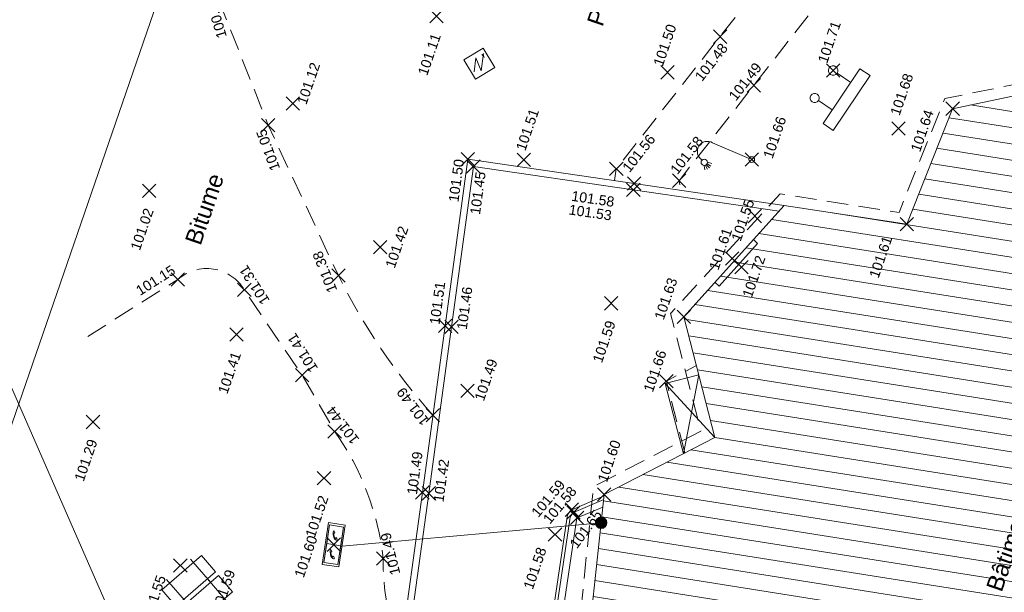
# Model space of a CAD drawing. Header units: metres. Extents: x 1525420.5 to 1525506.7, y 4222321 to 4222419.7.
# Tile 6 of 9: x 1525439.2 to 1525468.5, y 4222381.3 to 4222398.3. Entities that reach past the tile are written whole.
import ezdxf
from ezdxf.enums import TextEntityAlignment as Align
from ezdxf.lldxf.tags import DXFTag

# ---------------------------------------------------------------- set-up
doc = ezdxf.new("R2010")
doc.units = ezdxf.units.M
doc.header["$LTSCALE"] = 0.2
doc.header["$PDMODE"] = 3
doc.header["$PDSIZE"] = 0.2
doc.linetypes.add('CACHE2', pattern=[4.7625, 3.175, -1.5875])
doc.layers.get('0').update_dxf_attribs({"lineweight": 9})
for name, color, linetype, lineweight in [('0_Cadre', 7, 'Continuous', 9), ('BATI-DEBORD-DE-TOIT', 209, 'CACHE2', 9), ('BATI-LEGER', 181, 'Continuous', 9), ('Bâti_Hachure', 193, 'Continuous', 9), ('Bâti_Ligne', 195, 'Continuous', 9), ('Bâti_Texte', 30, 'Continuous', 9), ('Mobilier urbain', 250, 'Continuous', 9), ('Points', 7, 'Continuous', 9), ('Points_Alt', 7, 'Continuous', 9), ('Réseau_Eclairage_Symbole', 242, 'Continuous', 9), ('Réseau_Elec_Symbole', 244, 'Continuous', 9), ('Réseau_EU_Ligne', 36, 'Continuous', 9), ('Réseau_FT_Ligne', 94, 'TELECOM', 9), ('Réseau_FT_Symbole', 94, 'Continuous', 9), ('Signalisation', 251, 'Continuous', 9), ('Voirie_Bordure', 7, 'CACHE2', 9), ('Voirie_Bordure_haut', 7, 'Continuous', 9), ('Voirie_Bordure_trottoir', 7, 'Continuous', 9), ('Voirie_Caniveau', 153, 'Continuous', 9), ('Voirie_Texte', 7, 'Continuous', 9), ('Végétation_Texte', 75, 'Continuous', 9)]:
    doc.layers.add(name, color=color, linetype=linetype, lineweight=lineweight)
doc.styles.add('ARC GEO 6', font='simplex.shx', dxfattribs={"width": 0.6, "oblique": 18})
doc.styles.get("Standard").update_dxf_attribs({"font": 'arial.ttf'})
tags = doc.linetypes.add('TELECOM', pattern='A,12.7,-5.08,["TEL",Standard,S=2.54,R=0,X=-2.54,Y=-1.27],-6.35', length=24.13).pattern_tags.tags
tags[6] = DXFTag(74, 10)

# ---------------------------------------------------------------- blocks, each defined once
blk = doc.blocks.new('R026')
at = {"color": 0}
for points in [[(-0.35, 0.45), (1.05, 0.45), (1.05, 0.709607), (1.05, 0.709607), (-0.35, 0.709607), (-0.35, 0.45)], [(0, 0.1), (0, 0.1), (0, 0.45), (0, 0.45)], [(0.7, 0.1), (0.7, 0.45), (0.7, 0.45)]]:
    blk.add_lwpolyline(points, dxfattribs=at)
for centre in [(0, 0), (0.7, 0)]:
    blk.add_circle(centre, 0.1, dxfattribs=at)
blk = doc.blocks.new('L004')
at = {"color": 0}
for points in [[(0, 0.1), (0, 1.5)], [(0.700628, 1.399688), (0.684459, 1.240974)], [(0.792944, 1.396773), (0.86024, 1.256612)], [(0.830421, 1.422331), (0.931041, 1.303495)], [(0.855244, 1.462269), (0.984837, 1.372556)], [(0.752708, 1.388229), (0.78082, 1.234594)]]:
    blk.add_lwpolyline(points, dxfattribs=at)
for centre, radius in [((0.75, 1.5), 0.111803), ((0, 0), 0.1)]:
    blk.add_circle(centre, radius, dxfattribs=at)
blk.add_arc((0.35, 1.55), 0.353553, 8.130102, 188.130102, dxfattribs=at)
blk = doc.blocks.new('M011')
at = {"color": 0}
for points in [[(0, 0.885829), (2, 0.885829), (2, 0.085829), (0, 0.085829)], [(0, -0.885829), (2, -0.885829), (2, -0.085829), (0, -0.085829)]]:
    blk.add_lwpolyline(points, close=True, dxfattribs=at)
for points in [[(0.4, -0.085829), (0.4, 1.057486)], [(1.6, -0.085829), (1.6, 1.057486)], [(0.4, 0.085829), (0.4, -1.057486)], [(1.6, 0.085829), (1.6, -1.057486)]]:
    blk.add_lwpolyline(points, dxfattribs=at)
blk = doc.blocks.new('AL_TCPOINT')
at = {"layer": 'Points'}
blk.add_point((0, 0), dxfattribs=at)
at = {"layer": 'Points_Alt', "style": 'ARC GEO 6', "oblique": 18, "width": 0.6}
blk.add_attdef('ALT', text='', height=0.1, dxfattribs=at).set_placement((0.25, -0.1), align=Align.MIDDLE_LEFT)
blk = doc.blocks.new('DA02')
for p, q in [((0.262, 0.312), (0.21, 0.26)), ((0.376, 0.426), (0.428, 0.478)), ((0.762, 0.312), (0.71, 0.26)), ((0.876, 0.426), (0.928, 0.478))]:
    blk.add_line(p, q)
at = {"flags": 128}
for points in [[(0, 0.77), (1.12, 0.77), (1.12, 0), (0, 0)], [(0.06, 0.06), (0.56, 0.06), (0.56, 0.71), (0.06, 0.71)], [(0.06, 0.71), (1.06, 0.71), (1.06, 0.06), (0.06, 0.06)], [(0.56, 0.06), (1.06, 0.06), (1.06, 0.71), (0.56, 0.71)]]:
    blk.add_lwpolyline(points, close=True, dxfattribs=at)
for centre, radius, start, end in [((0.229, 0.294), 0.0386, 174.7959, 241.8326), ((0.411, 0.278), 0.221, 135, 174.7959), ((0.383, 0.306), 0.155, 135, 169.9493), ((0.229, 0.294), 0.0386, 28.1671, 87.6258), ((0.411, 0.278), 0.221, 95.2041, 135), ((0.383, 0.306), 0.155, 100.0507, 135), ((0.394, 0.46), 0.0386, 182.3742, 241.8329), ((0.394, 0.46), 0.0386, 28.1674, 95.2041), ((0.729, 0.294), 0.0386, 174.7959, 241.8326), ((0.911, 0.278), 0.221, 135, 174.7959), ((0.883, 0.306), 0.155, 135, 169.9493), ((0.729, 0.294), 0.0386, 28.1671, 87.6258), ((0.911, 0.278), 0.221, 95.2041, 135), ((0.883, 0.306), 0.155, 100.0507, 135), ((0.894, 0.46), 0.0386, 182.3742, 241.8329), ((0.894, 0.46), 0.0386, 28.1674, 95.2041)]:
    blk.add_arc(centre, radius, start, end)
blk = doc.blocks.new('bbft')
blk.add_circle((0, 0), 0.17)
for points in [[(-0.17, 0), (-0.167, -0.033), (0.033, 0.167)], [(-0.167, 0.033), (-0.17, 0), (0.033, 0.167)], [(-0.167, -0.033), (-0.157, -0.065), (0.033, 0.167)], [(-0.157, 0.065), (-0.167, 0.033), (0.033, 0.167)], [(-0.141, 0.094), (-0.157, 0.065), (0.033, 0.167)], [(-0.157, -0.065), (-0.141, -0.094), (0.033, 0.167)], [(-0.141, -0.094), (-0.12, -0.12), (0.033, 0.167)], [(-0.12, 0.12), (-0.141, 0.094), (0.033, 0.167)], [(-0.12, -0.12), (-0.094, -0.141), (0.033, 0.167)], [(-0.094, 0.141), (-0.12, 0.12), (0.033, 0.167)], [(-0.094, -0.141), (-0.065, -0.157), (0.033, 0.167)], [(-0.065, 0.157), (-0.094, 0.141), (0.033, 0.167)], [(-0.065, -0.157), (-0.033, -0.167), (0.033, 0.167)], [(-0.033, 0.167), (-0.065, 0.157), (0.033, 0.167)], [(0, 0.17), (-0.033, 0.167), (0.033, 0.167)], [(-0.033, -0.167), (0, -0.17), (0.033, 0.167)], [(0, -0.17), (0.033, -0.167), (0.033, 0.167)], [(0.033, -0.167), (0.065, -0.157), (0.033, 0.167)], [(0.065, -0.157), (0.094, -0.141), (0.033, 0.167)], [(0.12, -0.12), (0.141, -0.094), (0.033, 0.167)], [(0.094, -0.141), (0.12, -0.12), (0.033, 0.167)], [(0.141, -0.094), (0.157, -0.065), (0.033, 0.167)], [(0.157, -0.065), (0.167, -0.033), (0.033, 0.167)], [(0.167, -0.033), (0.17, 0), (0.033, 0.167)], [(0.167, 0.033), (0.157, 0.065), (0.033, 0.167)], [(0.17, 0), (0.167, 0.033), (0.033, 0.167)], [(0.157, 0.065), (0.141, 0.094), (0.033, 0.167)], [(0.141, 0.094), (0.12, 0.12), (0.033, 0.167)], [(0.12, 0.12), (0.094, 0.141), (0.033, 0.167)], [(0.094, 0.141), (0.065, 0.157), (0.033, 0.167)]]:
    blk.add_solid(points)
blk = doc.blocks.new('ge20')
at = {"linetype": 'Continuous'}
for p, q in [((1, 1), (0, 1)), ((0, 1), (0, 0)), ((1, 0), (1, 1)), ((0.121, 0.306), (0.502, 0.793)), ((0.406, 0.18), (0.886, 0.794)), ((0.502, 0.793), (0.406, 0.18)), ((0, 0), (1, 0))]:
    blk.add_line(p, q, dxfattribs=at)
blk.add_solid([(0.778, 0.79), (0.886, 0.794), (0.831, 0.589)], dxfattribs=at)

msp = doc.modelspace()

# ---------------------------------------------------------------- hatches: boundary and pattern name
at = {"layer": 'Bâti_Hachure'}
h = msp.add_hatch(dxfattribs=at)
h.set_pattern_fill('ANSI31', color=256, scale=0.15, angle=306, style=0)
h.paths.add_polyline_path([(1525481.751, 4222390.512), (1525481.169, 4222394.155), (1525477.093, 4222395.979), (1525473.97, 4222393.999), (1525471.339, 4222396.59), (1525466.967, 4222395.673), (1525465.607, 4222392.24), (1525461.958, 4222392.795), (1525458.971, 4222389.482), (1525459.897, 4222385.896), (1525456.604, 4222384.197), (1525456.124, 4222379.763), (1525458.967, 4222377.405), (1525457.311, 4222374.09), (1525459.528, 4222370.223), (1525463.358, 4222370), (1525465.566, 4222366.089), (1525465.569, 4222366.089), (1525465.62, 4222365.994), (1525466.494, 4222364.446), (1525471.147, 4222367.099), (1525472.729, 4222364.325), (1525477.907, 4222367.286), (1525471.828, 4222377.902), (1525474.865, 4222379.636), (1525479.142, 4222372.162), (1525488.079, 4222377.254), (1525485.41, 4222381.959), (1525485.207, 4222382.856), (1525485.817, 4222382.984), (1525485.899, 4222382.943), (1525487.697, 4222386.468), (1525487.552, 4222386.535), (1525487.57, 4222386.569), (1525485.463, 4222390.277)])

# ---------------------------------------------------------------- linework, layer by layer
at = {"flags": 128}
msp.add_lwpolyline([(1525459.897, 4222390.514), (1525460.024, 4222390.399), (1525461.167, 4222391.664), (1525461.041, 4222391.778)], dxfattribs=at)
at = {"layer": '0_Cadre'}
msp.add_lwpolyline([(1525423.144, 4222340.324), (1525450.508, 4222419.742), (1525506.668, 4222400.392), (1525479.304, 4222320.974)], close=True, dxfattribs=at)
at = {"layer": 'BATI-DEBORD-DE-TOIT', "flags": 128}
msp.add_lwpolyline([(1525487.824, 4222377.758), (1525485.435, 4222381.969), (1525485.32, 4222382.48), (1525485.965, 4222382.61), (1525485.984, 4222382.686), (1525486.117, 4222382.622), (1525488.176, 4222386.657), (1525487.817, 4222386.766), (1525485.659, 4222390.568), (1525482.044, 4222390.8), (1525481.429, 4222394.365), (1525477.056, 4222396.335), (1525474.008, 4222394.402), (1525471.444, 4222396.926), (1525466.73, 4222395.974), (1525465.371, 4222392.581), (1525461.839, 4222393.143), (1525458.575, 4222389.579), (1525459.478, 4222386.084), (1525456.286, 4222384.436), (1525455.795, 4222379.64), (1525458.555, 4222377.298), (1525456.96, 4222374.078), (1525459.345, 4222369.915), (1525463.542, 4222369.672)], dxfattribs=at)
at = {"layer": 'BATI-LEGER', "flags": 128}
for points in [[(1525458.958, 4222385.412), (1525458.418, 4222387.503), (1525459.415, 4222387.761)], [(1525458.958, 4222385.412), (1525459.415, 4222387.761)], [(1525459.897, 4222385.896), (1525458.418, 4222387.503)]]:
    msp.add_lwpolyline(points, dxfattribs=at)
at = {"layer": 'Bâti_Ligne', "flags": 128}
msp.add_lwpolyline([(1525471.339, 4222396.59), (1525466.967, 4222395.673), (1525465.607, 4222392.24), (1525461.958, 4222392.795), (1525458.971, 4222389.482), (1525459.897, 4222385.896), (1525456.604, 4222384.197), (1525456.124, 4222379.763), (1525458.967, 4222377.405), (1525457.311, 4222374.09), (1525459.528, 4222370.223), (1525463.358, 4222370), (1525466.494, 4222364.446), (1525471.147, 4222367.099)], dxfattribs=at)
at = {"layer": 'Réseau_EU_Ligne', "flags": 128}
msp.add_lwpolyline([(1525444.81, 4222374.035), (1525431.804, 4222403.743)], dxfattribs=at)
at = {"layer": 'Réseau_FT_Ligne', "ltscale": 0.25, "flags": 128}
msp.add_lwpolyline([(1525448.806, 4222382.667), (1525456.513, 4222383.359)], dxfattribs=at)
at = {"layer": 'Voirie_Bordure', "flags": 128}
for points in [[(1525468.106, 4222408.153), (1525466.219, 4222405.685), (1525463.134, 4222401.751), (1525460.049, 4222397.816), (1525456.963, 4222393.882), (1525456.912, 4222393.533)], [(1525470.3, 4222408.179), (1525467.218, 4222404.242), (1525464.135, 4222400.305), (1525461.053, 4222396.368), (1525458.831, 4222393.531), (1525458.88, 4222393.245)], [(1525459.003, 4222385.435), (1525458.451, 4222387.571), (1525459.345, 4222388.032)]]:
    msp.add_lwpolyline(points, dxfattribs=at)
for points in [[(1525451.509, 4222386.558, -0.067779), (1525448.698, 4222390.71), (1525446.607, 4222395.185), (1525445.041, 4222399.16)], [(1525441.243, 4222388.9), (1525443.924, 4222390.595, -0.469517), (1525445.899, 4222390.284), (1525447.617, 4222387.75), (1525448.586, 4222386.076, -0.126417), (1525450.031, 4222382.298, 0.108798), (1525450.56, 4222379.613)]]:
    msp.add_lwpolyline(points, format="xyb", dxfattribs=at)
at = {"layer": 'Voirie_Bordure_haut', "flags": 128}
msp.add_lwpolyline([(1525439.734, 4222371.918), (1525442.847, 4222370.599, 0.078213), (1525443.905, 4222370.354, 0.21872), (1525448.375, 4222372.784, 0.080695), (1525450.002, 4222375.797), (1525450.518, 4222379.306), (1525451.195, 4222384.26), (1525451.872, 4222389.214), (1525452.549, 4222394.172), (1525457.496, 4222393.448), (1525461.958, 4222392.795)], format="xyb", dxfattribs=at)
at = {"layer": 'Voirie_Bordure_trottoir', "flags": 128}
for points in [[(1525439.713, 4222371.719), (1525442.774, 4222370.422, 0.079239), (1525443.904, 4222370.162, 0.219219), (1525448.528, 4222372.668, 0.081084), (1525450.188, 4222375.751), (1525450.708, 4222379.279), (1525451.385, 4222384.234), (1525452.061, 4222389.188), (1525452.712, 4222393.954), (1525457.468, 4222393.258), (1525461.804, 4222392.624)], [(1525465.569, 4222366.089), (1525459.743, 4222366.181), (1525457.676, 4222366.41), (1525457.676, 4222366.41), (1525457.676, 4222366.41), (1525457.676, 4222366.41, -0.353752), (1525453.839, 4222371.666), (1525454.081, 4222373.495), (1525454.84, 4222378.45), (1525455.585, 4222383.458, -0.198315), (1525455.688, 4222383.666), (1525456.588, 4222384.047)], [(1525465.456, 4222366.285), (1525459.756, 4222366.374), (1525457.726, 4222366.598, -0.353308), (1525454.032, 4222371.649), (1525454.273, 4222373.468), (1525455.032, 4222378.421), (1525455.778, 4222383.439, -0.156506), (1525455.8, 4222383.503), (1525456.564, 4222383.827)]]:
    msp.add_lwpolyline(points, format="xyb", dxfattribs=at)
at = {"layer": 'Voirie_Caniveau'}
msp.add_lwpolyline([(1525453.828, 4222372.314), (1525453.987, 4222373.509), (1525454.747, 4222378.464), (1525455.491, 4222383.469, -0.206259), (1525455.638, 4222383.748), (1525456.599, 4222384.155)], format="xyb", dxfattribs=at)

# ---------------------------------------------------------------- block references
at = {"layer": 'Mobilier urbain', "xscale": 0.7801347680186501, "yscale": 0.8006828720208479, "zscale": 0.8698762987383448, "rotation": 40.84760627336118}
msp.add_blockref('M011', (1525443.906, 4222380.824), dxfattribs=at)
at = {"layer": 'Points'}
ref = msp.add_blockref('AL_TCPOINT', (1525445.041, 4222399.16), dxfattribs=dict(at, rotation=106.8026209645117))
ref.add_attrib('ALT', '100.69', dxfattribs={"layer": 'Points_Alt', "height": 0.3, "rotation": 466.8026}).set_placement((1525445.239, 4222397.779), align=Align.MIDDLE_LEFT)
ref = msp.add_blockref('AL_TCPOINT', (1525451.613, 4222398.425), dxfattribs=dict(at, rotation=70.98859408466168))
ref.add_attrib('ALT', '101.11', dxfattribs={"layer": 'Points_Alt', "height": 0.3, "rotation": 70.9886}).set_placement((1525451.193, 4222396.682), align=Align.MIDDLE_LEFT)
ref = msp.add_blockref('AL_TCPOINT', (1525458.483, 4222396.753), dxfattribs=dict(at, rotation=70.98859408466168))
ref.add_attrib('ALT', '101.50', dxfattribs={"layer": 'Points_Alt', "height": 0.3, "rotation": 70.9886}).set_placement((1525458.198, 4222396.956), align=Align.MIDDLE_LEFT)
ref = msp.add_blockref('AL_TCPOINT', (1525460.049, 4222397.816), dxfattribs=dict(at, rotation=51.89683564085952))
ref.add_attrib('ALT', '101.48', dxfattribs={"layer": 'Points_Alt', "height": 0.3, "rotation": 411.8968}).set_placement((1525459.392, 4222396.551), align=Align.MIDDLE_LEFT)
ref = msp.add_blockref('AL_TCPOINT', (1525463.411, 4222396.805), dxfattribs=dict(at, rotation=70.98859408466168))
ref.add_attrib('ALT', '101.71', dxfattribs={"layer": 'Points_Alt', "height": 0.3, "rotation": 70.9886}).set_placement((1525463.09, 4222397.047), align=Align.MIDDLE_LEFT)
ref = msp.add_blockref('AL_TCPOINT', (1525447.341, 4222395.826), dxfattribs=dict(at, rotation=70.98859408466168))
ref.add_attrib('ALT', '101.12', dxfattribs={"layer": 'Points_Alt', "height": 0.3, "rotation": 70.9886}).set_placement((1525447.601, 4222395.818), align=Align.MIDDLE_LEFT)
ref = msp.add_blockref('AL_TCPOINT', (1525461.053, 4222396.368), dxfattribs=dict(at, rotation=51.93916723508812))
ref.add_attrib('ALT', '101.49', dxfattribs={"layer": 'Points_Alt', "height": 0.3, "rotation": 411.9392}).set_placement((1525460.401, 4222395.974), align=Align.MIDDLE_LEFT)
ref = msp.add_blockref('AL_TCPOINT', (1525465.354, 4222395.081), dxfattribs=dict(at, rotation=70.98859408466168))
ref.add_attrib('ALT', '101.68', dxfattribs={"layer": 'Points_Alt', "height": 0.3, "rotation": 70.9886}).set_placement((1525465.243, 4222395.492), align=Align.MIDDLE_LEFT)
ref = msp.add_blockref('AL_TCPOINT', (1525466.967, 4222395.673), dxfattribs=dict(at, rotation=70.98859408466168))
ref.add_attrib('ALT', '101.64', dxfattribs={"layer": 'Points_Alt', "height": 0.3, "rotation": 70.9886}).set_placement((1525465.853, 4222394.41), align=Align.MIDDLE_LEFT)
ref = msp.add_blockref('AL_TCPOINT', (1525446.607, 4222395.185), dxfattribs=dict(at, rotation=110.3468912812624))
ref.add_attrib('ALT', '101.05', dxfattribs={"layer": 'Points_Alt', "height": 0.3, "rotation": 470.3469}).set_placement((1525446.828, 4222393.843), align=Align.MIDDLE_LEFT)
ref = msp.add_blockref('AL_TCPOINT', (1525454.212, 4222394.154), dxfattribs=dict(at, rotation=70.98859408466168))
ref.add_attrib('ALT', '101.51', dxfattribs={"layer": 'Points_Alt', "height": 0.3, "rotation": 70.9886}).set_placement((1525454.111, 4222394.442), align=Align.MIDDLE_LEFT)
ref = msp.add_blockref('AL_TCPOINT', (1525460.991, 4222394.16), dxfattribs=dict(at, rotation=70.98859408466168))
ref.add_attrib('ALT', '101.66', dxfattribs={"layer": 'Points_Alt', "height": 0.3, "rotation": 70.9886}).set_placement((1525461.465, 4222394.212), align=Align.MIDDLE_LEFT)
ref = msp.add_blockref('AL_TCPOINT', (1525456.963, 4222393.882), dxfattribs=dict(at, rotation=51.89683563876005))
ref.add_attrib('ALT', '101.56', dxfattribs={"layer": 'Points_Alt', "height": 0.3, "rotation": 411.8968}).set_placement((1525457.238, 4222393.843), align=Align.MIDDLE_LEFT)
ref = msp.add_blockref('AL_TCPOINT', (1525458.831, 4222393.531), dxfattribs=dict(at, rotation=51.93916723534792))
ref.add_attrib('ALT', '101.58', dxfattribs={"layer": 'Points_Alt', "height": 0.3, "rotation": 411.9392}).set_placement((1525458.662, 4222393.784), align=Align.MIDDLE_LEFT)
ref = msp.add_blockref('AL_TCPOINT', (1525452.549, 4222394.172), dxfattribs=dict(at, rotation=82.22224547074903))
ref.add_attrib('ALT', '101.50', dxfattribs={"layer": 'Points_Alt', "height": 0.3, "rotation": 82.2222}).set_placement((1525452.117, 4222392.9), align=Align.MIDDLE_LEFT)
ref = msp.add_blockref('AL_TCPOINT', (1525452.712, 4222393.954), dxfattribs=dict(at, rotation=82.22224547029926))
ref.add_attrib('ALT', '101.45', dxfattribs={"layer": 'Points_Alt', "height": 0.3, "rotation": 82.2222}).set_placement((1525452.759, 4222392.528), align=Align.MIDDLE_LEFT)
ref = msp.add_blockref('AL_TCPOINT', (1525457.496, 4222393.448), dxfattribs=dict(at, rotation=351.6773079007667))
ref.add_attrib('ALT', '101.58', dxfattribs={"layer": 'Points_Alt', "height": 0.3, "rotation": 351.6773}).set_placement((1525455.634, 4222393.085), align=Align.MIDDLE_LEFT)
ref = msp.add_blockref('AL_TCPOINT', (1525443.07, 4222393.227), dxfattribs=dict(at, rotation=70.98859408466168))
ref.add_attrib('ALT', '101.02', dxfattribs={"layer": 'Points_Alt', "height": 0.3, "rotation": 70.9886}).set_placement((1525442.65, 4222391.483), align=Align.MIDDLE_LEFT)
ref = msp.add_blockref('AL_TCPOINT', (1525457.468, 4222393.258), dxfattribs=dict(at, rotation=351.6773079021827))
ref.add_attrib('ALT', '101.53', dxfattribs={"layer": 'Points_Alt', "height": 0.3, "rotation": 351.6773}).set_placement((1525455.556, 4222392.679), align=Align.MIDDLE_LEFT)
ref = msp.add_blockref('AL_TCPOINT', (1525461.082, 4222392.482), dxfattribs=dict(at, rotation=70.98859408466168))
ref.add_attrib('ALT', '101.55', dxfattribs={"layer": 'Points_Alt', "height": 0.3, "rotation": 70.9886}).set_placement((1525460.517, 4222391.752), align=Align.MIDDLE_LEFT)
ref = msp.add_blockref('AL_TCPOINT', (1525465.607, 4222392.24), dxfattribs=dict(at, rotation=70.98859408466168))
ref.add_attrib('ALT', '101.61', dxfattribs={"layer": 'Points_Alt', "height": 0.3, "rotation": 70.9886}).set_placement((1525464.617, 4222390.656), align=Align.MIDDLE_LEFT)
ref = msp.add_blockref('AL_TCPOINT', (1525449.94, 4222391.555), dxfattribs=dict(at, rotation=70.98859408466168))
ref.add_attrib('ALT', '101.42', dxfattribs={"layer": 'Points_Alt', "height": 0.3, "rotation": 70.9886}).set_placement((1525450.227, 4222390.953), align=Align.MIDDLE_LEFT)
ref = msp.add_blockref('AL_TCPOINT', (1525460.407, 4222391.218), dxfattribs=dict(at, rotation=70.98859408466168))
ref.add_attrib('ALT', '101.61', dxfattribs={"layer": 'Points_Alt', "height": 0.3, "rotation": 70.9886}).set_placement((1525459.854, 4222390.895), align=Align.MIDDLE_LEFT)
ref = msp.add_blockref('AL_TCPOINT', (1525448.698, 4222390.71), dxfattribs=dict(at, rotation=111.6395736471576))
ref.add_attrib('ALT', '101.38', dxfattribs={"layer": 'Points_Alt', "height": 0.3, "rotation": 471.6396}).set_placement((1525448.529, 4222390.222), align=Align.MIDDLE_LEFT)
ref = msp.add_blockref('AL_TCPOINT', (1525460.689, 4222390.958), dxfattribs=dict(at, rotation=70.98859408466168))
ref.add_attrib('ALT', '101.72', dxfattribs={"layer": 'Points_Alt', "height": 0.3, "rotation": 70.9886}).set_placement((1525460.846, 4222390.076), align=Align.MIDDLE_LEFT)
ref = msp.add_blockref('AL_TCPOINT', (1525443.924, 4222390.595), dxfattribs=dict(at, rotation=32.2981900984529))
ref.add_attrib('ALT', '101.15', dxfattribs={"layer": 'Points_Alt', "height": 0.3, "rotation": 392.2982}).set_placement((1525442.717, 4222390.227), align=Align.MIDDLE_LEFT)
ref = msp.add_blockref('AL_TCPOINT', (1525445.899, 4222390.284), dxfattribs=dict(at, rotation=122.6664164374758))
ref.add_attrib('ALT', '101.31', dxfattribs={"layer": 'Points_Alt', "height": 0.3, "rotation": 482.6664}).set_placement((1525446.542, 4222389.89), align=Align.MIDDLE_LEFT)
ref = msp.add_blockref('AL_TCPOINT', (1525451.872, 4222389.214), dxfattribs=dict(at, rotation=82.22224547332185))
ref.add_attrib('ALT', '101.51', dxfattribs={"layer": 'Points_Alt', "height": 0.3, "rotation": 82.2222}).set_placement((1525451.556, 4222389.255), align=Align.MIDDLE_LEFT)
ref = msp.add_blockref('AL_TCPOINT', (1525452.061, 4222389.188), dxfattribs=dict(at, rotation=82.22224547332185))
ref.add_attrib('ALT', '101.46', dxfattribs={"layer": 'Points_Alt', "height": 0.3, "rotation": 82.2222}).set_placement((1525452.365, 4222389.106), align=Align.MIDDLE_LEFT)
ref = msp.add_blockref('AL_TCPOINT', (1525458.971, 4222389.482), dxfattribs=dict(at, rotation=70.98859408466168))
ref.add_attrib('ALT', '101.63', dxfattribs={"layer": 'Points_Alt', "height": 0.3, "rotation": 70.9886}).set_placement((1525458.228, 4222389.416), align=Align.MIDDLE_LEFT)
ref = msp.add_blockref('AL_TCPOINT', (1525456.811, 4222389.883), dxfattribs=dict(at, rotation=70.98859408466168))
ref.add_attrib('ALT', '101.59', dxfattribs={"layer": 'Points_Alt', "height": 0.3, "rotation": 70.9886}).set_placement((1525456.391, 4222388.139), align=Align.MIDDLE_LEFT)
ref = msp.add_blockref('AL_TCPOINT', (1525445.669, 4222388.956), dxfattribs=dict(at, rotation=70.98859408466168))
ref.add_attrib('ALT', '101.41', dxfattribs={"layer": 'Points_Alt', "height": 0.3, "rotation": 70.9886}).set_placement((1525445.249, 4222387.212), align=Align.MIDDLE_LEFT)
ref = msp.add_blockref('AL_TCPOINT', (1525447.617, 4222387.75), dxfattribs=dict(at, rotation=122.5953097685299))
ref.add_attrib('ALT', '101.41', dxfattribs={"layer": 'Points_Alt', "height": 0.3, "rotation": 842.5953}).set_placement((1525447.978, 4222387.871), align=Align.MIDDLE_LEFT)
ref = msp.add_blockref('AL_TCPOINT', (1525458.451, 4222387.571), dxfattribs=dict(at, rotation=70.98859408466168))
ref.add_attrib('ALT', '101.66', dxfattribs={"layer": 'Points_Alt', "height": 0.3, "rotation": 70.9886}).set_placement((1525457.905, 4222387.266), align=Align.MIDDLE_LEFT)
ref = msp.add_blockref('AL_TCPOINT', (1525452.54, 4222387.284), dxfattribs=dict(at, rotation=70.98859408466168))
ref.add_attrib('ALT', '101.49', dxfattribs={"layer": 'Points_Alt', "height": 0.3, "rotation": 70.9886}).set_placement((1525452.879, 4222387.003), align=Align.MIDDLE_LEFT)
ref = msp.add_blockref('AL_TCPOINT', (1525451.509, 4222386.558), dxfattribs=dict(at, rotation=127.1497083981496))
ref.add_attrib('ALT', '101.49', dxfattribs={"layer": 'Points_Alt', "height": 0.3, "rotation": 487.1497}).set_placement((1525451.3, 4222386.305), align=Align.MIDDLE_LEFT)
ref = msp.add_blockref('AL_TCPOINT', (1525441.398, 4222386.357), dxfattribs=dict(at, rotation=70.98859408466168))
ref.add_attrib('ALT', '101.29', dxfattribs={"layer": 'Points_Alt', "height": 0.3, "rotation": 70.9886}).set_placement((1525440.978, 4222384.613), align=Align.MIDDLE_LEFT)
ref = msp.add_blockref('AL_TCPOINT', (1525448.586, 4222386.076), dxfattribs=dict(at, rotation=127.4822973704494))
ref.add_attrib('ALT', '101.44', dxfattribs={"layer": 'Points_Alt', "height": 0.3, "rotation": 487.4823}).set_placement((1525449.218, 4222385.748), align=Align.MIDDLE_LEFT)
ref = msp.add_blockref('AL_TCPOINT', (1525456.604, 4222384.197), dxfattribs=dict(at, rotation=70.98859408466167))
ref.add_attrib('ALT', '101.60', dxfattribs={"layer": 'Points_Alt', "height": 0.3, "rotation": 70.9886}).set_placement((1525456.542, 4222384.588), align=Align.MIDDLE_LEFT)
ref = msp.add_blockref('AL_TCPOINT', (1525451.195, 4222384.26), dxfattribs=dict(at, rotation=82.2222454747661))
ref.add_attrib('ALT', '101.49', dxfattribs={"layer": 'Points_Alt', "height": 0.3, "rotation": 82.2222}).set_placement((1525450.883, 4222384.203), align=Align.MIDDLE_LEFT)
ref = msp.add_blockref('AL_TCPOINT', (1525451.385, 4222384.234), dxfattribs=dict(at, rotation=82.22224547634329))
ref.add_attrib('ALT', '101.42', dxfattribs={"layer": 'Points_Alt', "height": 0.3, "rotation": 82.2222}).set_placement((1525451.672, 4222383.977), align=Align.MIDDLE_LEFT)
ref = msp.add_blockref('AL_TCPOINT', (1525448.268, 4222384.684), dxfattribs=dict(at, rotation=70.98859408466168))
ref.add_attrib('ALT', '101.52', dxfattribs={"layer": 'Points_Alt', "height": 0.3, "rotation": 70.9886}).set_placement((1525447.849, 4222382.941), align=Align.MIDDLE_LEFT)
ref = msp.add_blockref('AL_TCPOINT', (1525455.638, 4222383.748), dxfattribs=dict(at, rotation=50.05287760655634))
ref.add_attrib('ALT', '101.59', dxfattribs={"layer": 'Points_Alt', "height": 0.3, "rotation": 410.0529}).set_placement((1525454.526, 4222383.591), align=Align.MIDDLE_LEFT)
ref = msp.add_blockref('AL_TCPOINT', (1525455.688, 4222383.666), dxfattribs=dict(at, rotation=50.26539603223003))
ref.add_attrib('ALT', '101.58', dxfattribs={"layer": 'Points_Alt', "height": 0.3, "rotation": 410.2654}).set_placement((1525454.872, 4222383.394), align=Align.MIDDLE_LEFT)
ref = msp.add_blockref('AL_TCPOINT', (1525455.8, 4222383.503), dxfattribs=dict(at, rotation=53.54124008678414))
ref.add_attrib('ALT', '101.65', dxfattribs={"layer": 'Points_Alt', "height": 0.3, "rotation": 413.5412}).set_placement((1525455.672, 4222382.657), align=Align.MIDDLE_LEFT)
ref = msp.add_blockref('AL_TCPOINT', (1525450.031, 4222382.298), dxfattribs=dict(at, rotation=103.9301959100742))
ref.add_attrib('ALT', '101.49', dxfattribs={"layer": 'Points_Alt', "height": 0.3, "rotation": 463.9302}).set_placement((1525450.397, 4222381.811), align=Align.MIDDLE_LEFT)
ref = msp.add_blockref('AL_TCPOINT', (1525455.139, 4222383.012), dxfattribs=dict(at, rotation=70.98859408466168))
ref.add_attrib('ALT', '101.58', dxfattribs={"layer": 'Points_Alt', "height": 0.3, "rotation": 70.9886}).set_placement((1525454.335, 4222381.401, -1033.262), align=Align.MIDDLE_LEFT)
ref = msp.add_blockref('AL_TCPOINT', (1525448.559, 4222382.706), dxfattribs=dict(at, rotation=70.98859408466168))
ref.add_attrib('ALT', '101.60', dxfattribs={"layer": 'Points_Alt', "height": 0.3, "rotation": 70.9886}).set_placement((1525447.521, 4222381.75), align=Align.MIDDLE_LEFT)
ref = msp.add_blockref('AL_TCPOINT', (1525443.997, 4222382.085), dxfattribs=dict(at, rotation=70.98859408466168))
ref.add_attrib('ALT', '101.55', dxfattribs={"layer": 'Points_Alt', "height": 0.3, "rotation": 70.9886}).set_placement((1525443.017, 4222380.569), align=Align.MIDDLE_LEFT)
ref = msp.add_blockref('AL_TCPOINT', (1525443.906, 4222380.824), dxfattribs=dict(at, rotation=70.98859408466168))
ref.add_attrib('ALT', '101.59', dxfattribs={"layer": 'Points_Alt', "height": 0.3, "rotation": 70.9886}).set_placement((1525445.076, 4222380.734), align=Align.MIDDLE_LEFT)
at = {"layer": 'Réseau_Eclairage_Symbole', "xscale": -0.843697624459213, "yscale": 0.8436976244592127, "zscale": 0.8436976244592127, "rotation": 66.87346740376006}
msp.add_blockref('L004', (1525460.991, 4222394.16), dxfattribs=at)
at = {"layer": 'Réseau_Elec_Symbole', "xscale": 0.6732862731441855, "yscale": 0.6732862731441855, "zscale": 0.6732862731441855, "rotation": 31.32118784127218}
msp.add_blockref('ge20', (1525452.777, 4222396.549), dxfattribs=at)
at = {"layer": 'Réseau_FT_Symbole', "xscale": 1.126, "yscale": 0.6508883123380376, "zscale": 0.6508883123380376, "rotation": 81.26425507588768}
msp.add_blockref('DA02', (1525448.711, 4222382.044), dxfattribs=at)
at = {"layer": 'Réseau_FT_Symbole'}
msp.add_blockref('bbft', (1525456.513, 4222383.359), dxfattribs=at)
at = {"layer": 'Signalisation', "xscale": 1.401931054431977, "yscale": 1.402611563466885, "zscale": 1.401931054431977, "rotation": 236.0781081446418}
msp.add_blockref('R026', (1525463.411, 4222396.805), dxfattribs=at)

# ---------------------------------------------------------------- texts
at = {"layer": 'Bâti_Texte'}
msp.add_text('Bâtiment', height=0.5, rotation=70.9886, dxfattribs=at).set_placement((1525468.423, 4222381.272))
at = {"layer": 'Voirie_Texte'}
msp.add_text('Bitume', height=0.5, rotation=70.9886, dxfattribs=at).set_placement((1525444.595, 4222391.58))
at = {"layer": 'Végétation_Texte'}
msp.add_text('Pelouse', height=0.5, rotation=70.9886, dxfattribs=at).set_placement((1525456.55, 4222398.086))

doc.saveas('drawing.dxf')
